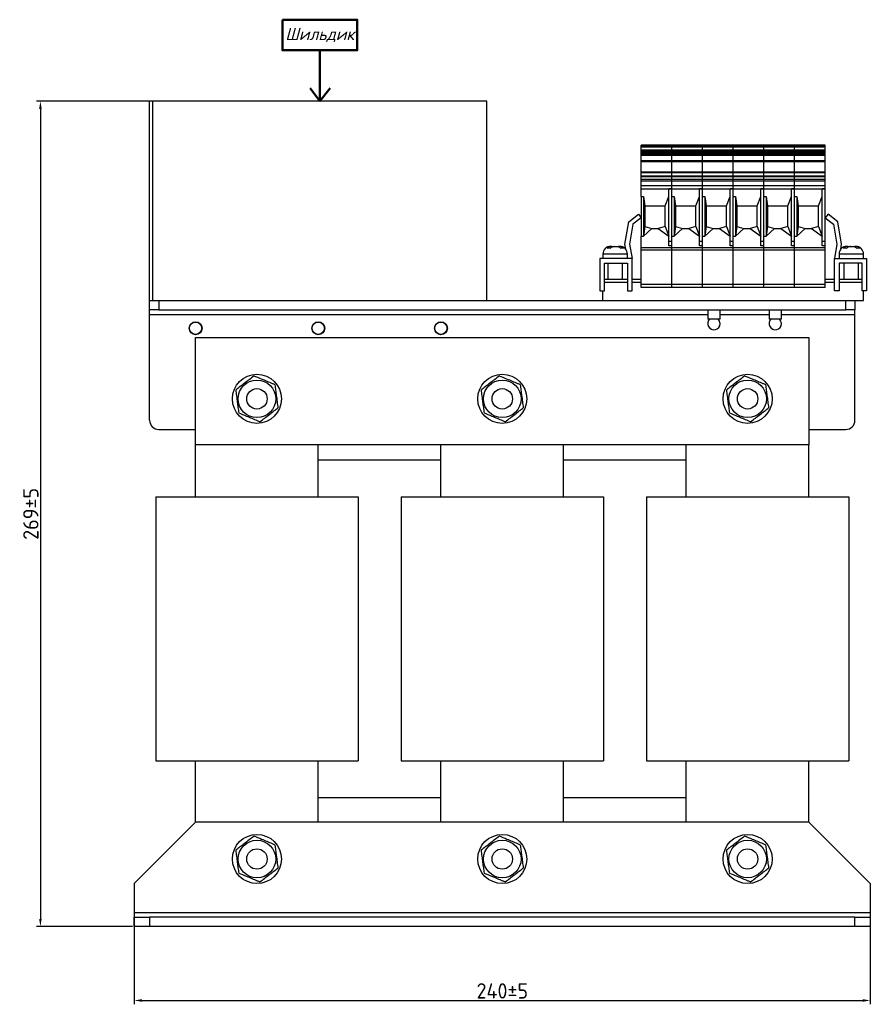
# Model space of a CAD drawing. Header units: millimetres. Extents: x -21 to 673, y 21 to 574.
# Tile 2 of 3: x -11 to 267, y 253 to 574. Entities that reach past the tile are written whole.
import ezdxf

# ---------------------------------------------------------------- set-up
doc = ezdxf.new("R2010")
doc.units = ezdxf.units.MM
doc.layers.get('0').update_dxf_attribs({"lineweight": 50})
doc.styles.add('GOST-2.304_Type-B', font='GOST Common.ttf')
doc.styles.add('GOST-2.304_Type-B_italic', font='GOST Common Italic.ttf')
doc.dimstyles.new('ISO-25', dxfattribs={"dimtxt": 5, "dimasz": 2.5, "dimexe": 1.25, "dimexo": 0.625, "dimtad": 1, "dimtoh": 1, "dimdec": 0, "dimtxsty": 'GOST-2.304_Type-B', "dimcen": 2.5, "dimadec": 0, "dimazin": 0, "dimtfac": 1, "dimtdec": 0, "dimtmove": 0, "dimatfit": 3, "dimfxl": 1, "dimarcsym": 0})

# ---------------------------------------------------------------- blocks, each defined once
blk = doc.blocks.new('*D7')
at = {"color": 0, "linetype": 'Continuous', "lineweight": -2, "transparency": 16777216}
for p, q in [((32.11, 547.62), (-5.13, 547.62)), ((-3.88, 545.12), (-3.88, 281.12)), ((26.11, 278.62), (-5.13, 278.62))]:
    blk.add_line(p, q, dxfattribs=at)
at = {"color": 0, "linetype": 'Continuous', "transparency": 16777216}
for points in [[(-4.3, 545.12), (-3.46, 545.12), (-3.88, 547.62)], [(-4.3, 281.12), (-3.46, 281.12), (-3.88, 278.62)]]:
    blk.add_solid(points, dxfattribs=at)
at = {"layer": 'Defpoints', "color": 0, "linetype": 'Continuous', "transparency": 16777216}
for p in [(32.73, 547.62), (-3.88, 278.62), (26.73, 278.62)]:
    blk.add_point(p, dxfattribs=at)
at = {"color": 0, "linetype": 'Continuous', "lineweight": 18, "transparency": 16777216, "insert": (-7, 413.12), "char_height": 5, "attachment_point": 5, "rotation": 90, "style": 'GOST-2.304_Type-B'}
blk.add_mtext('269%%P5', dxfattribs=at)
blk = doc.blocks.new('*D10')
at = {"color": 0, "linetype": 'Continuous', "lineweight": -2, "transparency": 16777216}
for p, q in [((26.73, 287.99), (26.73, 253.26)), ((266.73, 283.99), (266.73, 253.26)), ((29.23, 254.51), (264.23, 254.51))]:
    blk.add_line(p, q, dxfattribs=at)
at = {"color": 0, "linetype": 'Continuous', "transparency": 16777216}
for points in [[(29.23, 254.93), (29.23, 254.09), (26.73, 254.51)], [(264.23, 254.93), (264.23, 254.09), (266.73, 254.51)]]:
    blk.add_solid(points, dxfattribs=at)
at = {"layer": 'Defpoints', "color": 0, "linetype": 'Continuous', "transparency": 16777216}
for p in [(26.73, 288.62), (266.73, 284.62), (266.73, 254.51)]:
    blk.add_point(p, dxfattribs=at)
at = {"color": 0, "linetype": 'Continuous', "lineweight": 18, "transparency": 16777216, "insert": (146.73, 257.63), "char_height": 5, "attachment_point": 5, "style": 'GOST-2.304_Type-B'}
blk.add_mtext('240%%P5', dxfattribs=at)

msp = doc.modelspace()

# ---------------------------------------------------------------- linework, layer by layer
for p, q in [((87.23, 563.95), (87.23, 547.62)), ((87.23, 547.62), (84.03, 551.88)), ((87.23, 547.62), (90.62, 551.88))]:
    msp.add_line(p, q)
at = {"color": 7, "linetype": 'Continuous', "lineweight": 25}
for p, q in [((32.73, 547.62), (31.73, 547.62)), ((31.73, 482.62), (31.73, 547.62)), ((32.73, 482.62), (32.73, 547.62)), ((141.73, 547.62), (32.73, 547.62)), ((141.73, 482.62), (141.73, 547.62)), ((202.03, 533.33), (192.03, 533.33)), ((192.03, 533.17), (192.03, 533.33)), ((202.03, 533.17), (192.03, 533.17)), ((192.03, 533.01), (192.03, 533.17)), ((202.03, 533.01), (192.03, 533.01)), ((192.03, 532.86), (192.03, 533.01)), ((202.03, 532.86), (192.03, 532.86)), ((192.03, 532.64), (192.03, 532.86)), ((202.03, 533.17), (202.03, 533.33)), ((212.03, 533.33), (202.03, 533.33)), ((202.03, 533.01), (202.03, 533.17)), ((212.03, 533.17), (202.03, 533.17)), ((202.03, 532.86), (202.03, 533.01)), ((212.03, 533.01), (202.03, 533.01)), ((202.03, 532.64), (202.03, 532.86)), ((212.03, 532.86), (202.03, 532.86)), ((222.03, 533.33), (212.03, 533.33)), ((212.03, 533.17), (212.03, 533.33)), ((222.03, 533.17), (212.03, 533.17)), ((212.03, 533.01), (212.03, 533.17)), ((222.03, 533.01), (212.03, 533.01)), ((212.03, 532.86), (212.03, 533.01)), ((222.03, 532.86), (212.03, 532.86)), ((212.03, 532.64), (212.03, 532.86)), ((222.03, 533.17), (222.03, 533.33)), ((232.03, 533.33), (222.03, 533.33)), ((222.03, 533.01), (222.03, 533.17)), ((232.03, 533.17), (222.03, 533.17)), ((222.03, 532.86), (222.03, 533.01)), ((232.03, 533.01), (222.03, 533.01)), ((222.03, 532.64), (222.03, 532.86)), ((232.03, 532.86), (222.03, 532.86)), ((242.03, 533.33), (232.03, 533.33)), ((232.03, 533.17), (232.03, 533.33)), ((242.03, 533.17), (232.03, 533.17)), ((232.03, 533.01), (232.03, 533.17)), ((242.03, 533.01), (232.03, 533.01)), ((232.03, 532.86), (232.03, 533.01)), ((242.03, 532.86), (232.03, 532.86)), ((232.03, 532.64), (232.03, 532.86)), ((242.03, 533.17), (242.03, 533.33)), ((252.03, 533.33), (242.03, 533.33)), ((242.03, 533.01), (242.03, 533.17)), ((252.03, 533.17), (242.03, 533.17)), ((242.03, 532.86), (242.03, 533.01)), ((252.03, 533.01), (242.03, 533.01)), ((242.03, 532.64), (242.03, 532.86)), ((252.03, 532.86), (242.03, 532.86)), ((252.03, 533.17), (252.03, 533.33)), ((252.03, 533.01), (252.03, 533.17)), ((252.03, 532.86), (252.03, 533.01)), ((252.03, 532.64), (252.03, 532.86)), ((202.03, 532.64), (192.03, 532.64)), ((192.03, 531.71), (192.03, 532.64)), ((202.03, 531.71), (192.03, 531.71)), ((192.03, 531.41), (192.03, 531.71)), ((202.03, 531.41), (192.03, 531.41)), ((192.03, 531.25), (192.03, 531.41)), ((202.03, 531.25), (192.03, 531.25)), ((192.03, 531.09), (192.03, 531.25)), ((202.03, 531.09), (192.03, 531.09)), ((192.03, 531.05), (192.03, 531.09)), ((202.03, 531.05), (192.03, 531.05)), ((192.03, 530.7), (192.03, 531.05)), ((202.03, 530.7), (192.03, 530.7)), ((192.03, 530.43), (192.03, 530.7)), ((202.03, 530.43), (192.03, 530.43)), ((192.03, 529.99), (192.03, 530.43)), ((202.03, 529.99), (192.03, 529.99)), ((192.03, 529.91), (192.03, 529.99)), ((202.03, 529.91), (192.03, 529.91)), ((192.03, 528.16), (192.03, 529.91)), ((202.03, 531.71), (202.03, 532.64)), ((212.03, 532.64), (202.03, 532.64)), ((202.03, 531.41), (202.03, 531.71)), ((212.03, 531.71), (202.03, 531.71)), ((202.03, 531.25), (202.03, 531.41)), ((212.03, 531.41), (202.03, 531.41)), ((202.03, 531.09), (202.03, 531.25)), ((212.03, 531.25), (202.03, 531.25)), ((202.03, 531.05), (202.03, 531.09)), ((212.03, 531.09), (202.03, 531.09)), ((202.03, 530.7), (202.03, 531.05)), ((212.03, 531.05), (202.03, 531.05)), ((202.03, 530.43), (202.03, 530.7)), ((212.03, 530.7), (202.03, 530.7)), ((202.03, 529.99), (202.03, 530.43)), ((212.03, 530.43), (202.03, 530.43)), ((202.03, 529.91), (202.03, 529.99)), ((212.03, 529.99), (202.03, 529.99)), ((202.03, 528.16), (202.03, 529.91)), ((212.03, 529.91), (202.03, 529.91)), ((222.03, 532.64), (212.03, 532.64)), ((212.03, 531.71), (212.03, 532.64)), ((222.03, 531.71), (212.03, 531.71)), ((212.03, 531.41), (212.03, 531.71)), ((222.03, 531.41), (212.03, 531.41)), ((212.03, 531.25), (212.03, 531.41)), ((222.03, 531.25), (212.03, 531.25)), ((212.03, 531.09), (212.03, 531.25)), ((222.03, 531.09), (212.03, 531.09)), ((212.03, 531.05), (212.03, 531.09)), ((222.03, 531.05), (212.03, 531.05)), ((212.03, 530.7), (212.03, 531.05)), ((222.03, 530.7), (212.03, 530.7)), ((212.03, 530.43), (212.03, 530.7)), ((222.03, 530.43), (212.03, 530.43)), ((212.03, 529.99), (212.03, 530.43)), ((222.03, 529.99), (212.03, 529.99)), ((212.03, 529.91), (212.03, 529.99)), ((222.03, 529.91), (212.03, 529.91)), ((212.03, 528.16), (212.03, 529.91)), ((222.03, 531.71), (222.03, 532.64)), ((232.03, 532.64), (222.03, 532.64)), ((222.03, 531.41), (222.03, 531.71)), ((232.03, 531.71), (222.03, 531.71)), ((222.03, 531.25), (222.03, 531.41)), ((232.03, 531.41), (222.03, 531.41)), ((222.03, 531.09), (222.03, 531.25)), ((232.03, 531.25), (222.03, 531.25)), ((222.03, 531.05), (222.03, 531.09)), ((232.03, 531.09), (222.03, 531.09)), ((222.03, 530.7), (222.03, 531.05)), ((232.03, 531.05), (222.03, 531.05)), ((222.03, 530.43), (222.03, 530.7)), ((232.03, 530.7), (222.03, 530.7)), ((222.03, 529.99), (222.03, 530.43)), ((232.03, 530.43), (222.03, 530.43)), ((222.03, 529.91), (222.03, 529.99)), ((232.03, 529.99), (222.03, 529.99)), ((222.03, 528.16), (222.03, 529.91)), ((232.03, 529.91), (222.03, 529.91)), ((242.03, 532.64), (232.03, 532.64)), ((232.03, 531.71), (232.03, 532.64)), ((242.03, 531.71), (232.03, 531.71)), ((232.03, 531.41), (232.03, 531.71)), ((242.03, 531.41), (232.03, 531.41)), ((232.03, 531.25), (232.03, 531.41)), ((242.03, 531.25), (232.03, 531.25)), ((232.03, 531.09), (232.03, 531.25)), ((242.03, 531.09), (232.03, 531.09)), ((232.03, 531.05), (232.03, 531.09)), ((242.03, 531.05), (232.03, 531.05)), ((232.03, 530.7), (232.03, 531.05)), ((242.03, 530.7), (232.03, 530.7)), ((232.03, 530.43), (232.03, 530.7)), ((242.03, 530.43), (232.03, 530.43)), ((232.03, 529.99), (232.03, 530.43)), ((242.03, 529.99), (232.03, 529.99)), ((232.03, 529.91), (232.03, 529.99)), ((242.03, 529.91), (232.03, 529.91)), ((232.03, 528.16), (232.03, 529.91)), ((242.03, 531.71), (242.03, 532.64)), ((252.03, 532.64), (242.03, 532.64)), ((242.03, 531.41), (242.03, 531.71)), ((252.03, 531.71), (242.03, 531.71)), ((242.03, 531.25), (242.03, 531.41)), ((252.03, 531.41), (242.03, 531.41)), ((242.03, 531.09), (242.03, 531.25)), ((252.03, 531.25), (242.03, 531.25)), ((242.03, 531.05), (242.03, 531.09)), ((252.03, 531.09), (242.03, 531.09)), ((242.03, 530.7), (242.03, 531.05)), ((252.03, 531.05), (242.03, 531.05)), ((242.03, 530.43), (242.03, 530.7)), ((252.03, 530.7), (242.03, 530.7)), ((242.03, 529.99), (242.03, 530.43)), ((252.03, 530.43), (242.03, 530.43)), ((242.03, 529.91), (242.03, 529.99)), ((252.03, 529.99), (242.03, 529.99)), ((242.03, 528.16), (242.03, 529.91)), ((252.03, 529.91), (242.03, 529.91)), ((252.03, 531.71), (252.03, 532.64)), ((252.03, 531.41), (252.03, 531.71)), ((252.03, 531.25), (252.03, 531.41)), ((252.03, 531.09), (252.03, 531.25)), ((252.03, 531.05), (252.03, 531.09)), ((252.03, 530.7), (252.03, 531.05)), ((252.03, 530.43), (252.03, 530.7)), ((252.03, 529.99), (252.03, 530.43)), ((252.03, 529.91), (252.03, 529.99)), ((252.03, 528.16), (252.03, 529.91)), ((202.03, 528.16), (192.03, 528.16)), ((192.03, 527.89), (192.03, 528.16)), ((202.03, 527.89), (192.03, 527.89)), ((192.03, 524.5), (192.03, 527.89)), ((202.03, 527.89), (202.03, 528.16)), ((212.03, 528.16), (202.03, 528.16)), ((202.03, 524.5), (202.03, 527.89)), ((212.03, 527.89), (202.03, 527.89)), ((222.03, 528.16), (212.03, 528.16)), ((212.03, 527.89), (212.03, 528.16)), ((222.03, 527.89), (212.03, 527.89)), ((212.03, 524.5), (212.03, 527.89)), ((222.03, 527.89), (222.03, 528.16)), ((232.03, 528.16), (222.03, 528.16)), ((222.03, 524.5), (222.03, 527.89)), ((232.03, 527.89), (222.03, 527.89)), ((242.03, 528.16), (232.03, 528.16)), ((232.03, 527.89), (232.03, 528.16)), ((242.03, 527.89), (232.03, 527.89)), ((232.03, 524.5), (232.03, 527.89)), ((242.03, 527.89), (242.03, 528.16)), ((252.03, 528.16), (242.03, 528.16)), ((242.03, 524.5), (242.03, 527.89)), ((252.03, 527.89), (242.03, 527.89)), ((252.03, 527.89), (252.03, 528.16)), ((252.03, 524.5), (252.03, 527.89)), ((202.03, 524.5), (192.03, 524.5)), ((192.03, 524.28), (192.03, 524.5)), ((202.03, 524.28), (192.03, 524.28)), ((192.03, 523.16), (192.03, 524.28)), ((202.03, 523.16), (192.03, 523.16)), ((192.03, 523.02), (192.03, 523.16)), ((202.03, 524.28), (202.03, 524.5)), ((212.03, 524.5), (202.03, 524.5)), ((202.03, 523.16), (202.03, 524.28)), ((212.03, 524.28), (202.03, 524.28)), ((212.03, 523.16), (202.03, 523.16)), ((202.03, 523.02), (202.03, 523.16)), ((222.03, 524.5), (212.03, 524.5)), ((212.03, 524.28), (212.03, 524.5)), ((222.03, 524.28), (212.03, 524.28)), ((212.03, 523.16), (212.03, 524.28)), ((222.03, 523.16), (212.03, 523.16)), ((212.03, 523.02), (212.03, 523.16)), ((222.03, 524.28), (222.03, 524.5)), ((232.03, 524.5), (222.03, 524.5)), ((222.03, 523.16), (222.03, 524.28)), ((232.03, 524.28), (222.03, 524.28)), ((232.03, 523.16), (222.03, 523.16)), ((222.03, 523.02), (222.03, 523.16)), ((242.03, 524.5), (232.03, 524.5)), ((232.03, 524.28), (232.03, 524.5)), ((242.03, 524.28), (232.03, 524.28)), ((232.03, 523.16), (232.03, 524.28)), ((242.03, 523.16), (232.03, 523.16)), ((232.03, 523.02), (232.03, 523.16)), ((242.03, 524.28), (242.03, 524.5)), ((252.03, 524.5), (242.03, 524.5)), ((242.03, 523.16), (242.03, 524.28)), ((252.03, 524.28), (242.03, 524.28)), ((252.03, 523.16), (242.03, 523.16)), ((242.03, 523.02), (242.03, 523.16)), ((252.03, 524.28), (252.03, 524.5)), ((252.03, 523.16), (252.03, 524.28)), ((252.03, 523.02), (252.03, 523.16)), ((202.03, 523.02), (192.03, 523.02)), ((192.03, 522.11), (192.03, 523.02)), ((202.03, 522.11), (192.03, 522.11)), ((192.03, 521.54), (192.03, 522.11)), ((202.03, 521.54), (192.03, 521.54)), ((192.03, 520.08), (192.03, 521.54)), ((202.03, 520.08), (192.03, 520.08)), ((192.03, 519.12), (192.03, 520.08)), ((202.03, 522.11), (202.03, 523.02)), ((212.03, 523.02), (202.03, 523.02)), ((202.03, 521.54), (202.03, 522.11)), ((212.03, 522.11), (202.03, 522.11)), ((202.03, 520.08), (202.03, 521.54)), ((212.03, 521.54), (202.03, 521.54)), ((202.03, 519.12), (202.03, 520.08)), ((212.03, 520.08), (202.03, 520.08)), ((222.03, 523.02), (212.03, 523.02)), ((212.03, 522.11), (212.03, 523.02)), ((222.03, 522.11), (212.03, 522.11)), ((212.03, 521.54), (212.03, 522.11)), ((222.03, 521.54), (212.03, 521.54)), ((212.03, 520.08), (212.03, 521.54)), ((222.03, 520.08), (212.03, 520.08)), ((212.03, 519.12), (212.03, 520.08)), ((222.03, 522.11), (222.03, 523.02)), ((232.03, 523.02), (222.03, 523.02)), ((222.03, 521.54), (222.03, 522.11)), ((232.03, 522.11), (222.03, 522.11)), ((222.03, 520.08), (222.03, 521.54)), ((232.03, 521.54), (222.03, 521.54)), ((222.03, 519.12), (222.03, 520.08)), ((232.03, 520.08), (222.03, 520.08)), ((242.03, 523.02), (232.03, 523.02)), ((232.03, 522.11), (232.03, 523.02)), ((242.03, 522.11), (232.03, 522.11)), ((232.03, 521.54), (232.03, 522.11)), ((242.03, 521.54), (232.03, 521.54)), ((232.03, 520.08), (232.03, 521.54)), ((242.03, 520.08), (232.03, 520.08)), ((232.03, 519.12), (232.03, 520.08)), ((242.03, 522.11), (242.03, 523.02)), ((252.03, 523.02), (242.03, 523.02)), ((242.03, 521.54), (242.03, 522.11)), ((252.03, 522.11), (242.03, 522.11)), ((242.03, 520.08), (242.03, 521.54)), ((252.03, 521.54), (242.03, 521.54)), ((242.03, 519.12), (242.03, 520.08)), ((252.03, 520.08), (242.03, 520.08)), ((252.03, 522.11), (252.03, 523.02)), ((252.03, 521.54), (252.03, 522.11)), ((252.03, 520.08), (252.03, 521.54)), ((252.03, 519.12), (252.03, 520.08)), ((192.03, 519.12), (201.03, 519.12)), ((192.03, 516.53), (192.03, 519.12)), ((202.03, 519.12), (201.03, 519.12)), ((201.03, 518.93), (201.03, 519.12)), ((202.03, 518.93), (201.03, 518.93)), ((201.03, 501.88), (201.03, 518.93)), ((202.03, 518.93), (202.03, 519.12)), ((202.03, 519.12), (211.03, 519.12)), ((202.03, 501.88), (202.03, 518.93)), ((212.03, 519.12), (211.03, 519.12)), ((211.03, 518.93), (211.03, 519.12)), ((212.03, 518.93), (211.03, 518.93)), ((211.03, 501.88), (211.03, 518.93)), ((212.03, 519.12), (221.03, 519.12)), ((212.03, 518.93), (212.03, 519.12)), ((212.03, 501.88), (212.03, 518.93)), ((222.03, 519.12), (221.03, 519.12)), ((221.03, 518.93), (221.03, 519.12)), ((222.03, 518.93), (221.03, 518.93)), ((221.03, 501.88), (221.03, 518.93)), ((222.03, 518.93), (222.03, 519.12)), ((222.03, 519.12), (231.03, 519.12)), ((222.03, 501.88), (222.03, 518.93)), ((232.03, 519.12), (231.03, 519.12)), ((231.03, 518.93), (231.03, 519.12)), ((232.03, 518.93), (231.03, 518.93)), ((231.03, 501.88), (231.03, 518.93)), ((232.03, 519.12), (241.03, 519.12)), ((232.03, 518.93), (232.03, 519.12)), ((232.03, 501.88), (232.03, 518.93)), ((242.03, 519.12), (241.03, 519.12)), ((241.03, 518.93), (241.03, 519.12)), ((242.03, 518.93), (241.03, 518.93)), ((241.03, 501.88), (241.03, 518.93)), ((242.03, 518.93), (242.03, 519.12)), ((242.03, 519.12), (251.03, 519.12)), ((242.03, 501.88), (242.03, 518.93)), ((252.03, 519.12), (251.03, 519.12)), ((251.03, 518.93), (251.03, 519.12)), ((252.03, 518.93), (251.03, 518.93)), ((251.03, 501.88), (251.03, 518.93)), ((252.03, 518.93), (252.03, 519.12)), ((252.03, 501.88), (252.03, 518.93)), ((192.03, 516.53), (192.73, 516.53)), ((192.03, 516.53), (192.03, 503.59)), ((192.73, 516.53), (193.18, 513.53)), ((192.73, 516.53), (192.73, 503.59)), ((193.18, 513.53), (199.88, 513.53)), ((193.18, 513.53), (193.18, 506.77)), ((199.88, 513.53), (201.03, 516.53)), ((199.88, 506.77), (199.88, 513.53)), ((202.03, 516.53), (202.73, 516.53)), ((202.73, 516.53), (203.18, 513.53)), ((202.73, 516.53), (202.73, 503.59)), ((203.18, 513.53), (209.88, 513.53)), ((203.18, 513.53), (203.18, 506.77)), ((209.88, 513.53), (211.03, 516.53)), ((209.88, 506.77), (209.88, 513.53)), ((212.03, 516.53), (212.73, 516.53)), ((212.73, 516.53), (213.18, 513.53)), ((212.73, 516.53), (212.73, 503.59)), ((213.18, 513.53), (219.88, 513.53)), ((213.18, 513.53), (213.18, 506.77)), ((219.88, 513.53), (221.03, 516.53)), ((219.88, 506.77), (219.88, 513.53)), ((222.03, 516.53), (222.73, 516.53)), ((222.73, 516.53), (223.18, 513.53)), ((222.73, 516.53), (222.73, 503.59)), ((223.18, 513.53), (229.88, 513.53)), ((223.18, 513.53), (223.18, 506.77)), ((229.88, 513.53), (231.03, 516.53)), ((229.88, 506.77), (229.88, 513.53)), ((232.03, 516.53), (232.73, 516.53)), ((232.73, 516.53), (233.18, 513.53)), ((232.73, 516.53), (232.73, 503.59)), ((233.18, 513.53), (239.88, 513.53)), ((233.18, 513.53), (233.18, 506.77)), ((239.88, 513.53), (241.03, 516.53)), ((239.88, 506.77), (239.88, 513.53)), ((242.03, 516.53), (242.73, 516.53)), ((242.73, 516.53), (243.18, 513.53)), ((242.73, 516.53), (242.73, 503.59)), ((243.18, 513.53), (249.88, 513.53)), ((243.18, 513.53), (243.18, 506.77)), ((249.88, 513.53), (251.03, 516.53)), ((249.88, 506.77), (249.88, 513.53)), ((187.96, 508.34), (191.1, 510.82)), ((191.1, 510.82), (192.03, 509.64)), ((252.96, 510.82), (252.03, 509.64)), ((256.1, 508.34), (252.96, 510.82)), ((186.73, 500.98), (187.96, 508.34)), ((189.35, 507.52), (188.25, 500.98)), ((192.03, 509.64), (189.35, 507.52)), ((252.03, 509.64), (254.72, 507.52)), ((254.72, 507.52), (255.82, 500.98)), ((257.34, 500.98), (256.1, 508.34)), ((193.18, 506.77), (192.73, 503.59)), ((195.53, 506.14), (192.73, 503.59)), ((193.18, 506.77), (195.53, 506.14)), ((195.53, 506.14), (197.53, 506.14)), ((199.88, 506.77), (197.53, 506.14)), ((197.53, 506.14), (201.03, 503.59)), ((199.88, 506.77), (201.03, 503.59)), ((199.88, 506.77), (199.88, 506.77)), ((203.18, 506.77), (202.73, 503.59)), ((205.53, 506.14), (202.73, 503.59)), ((203.18, 506.77), (205.53, 506.14)), ((205.53, 506.14), (207.53, 506.14)), ((209.88, 506.77), (207.53, 506.14)), ((207.53, 506.14), (211.03, 503.59)), ((209.88, 506.77), (211.03, 503.59)), ((209.88, 506.77), (209.88, 506.77)), ((213.18, 506.77), (212.73, 503.59)), ((215.53, 506.14), (212.73, 503.59)), ((213.18, 506.77), (215.53, 506.14)), ((215.53, 506.14), (217.53, 506.14)), ((219.88, 506.77), (217.53, 506.14)), ((217.53, 506.14), (221.03, 503.59)), ((219.88, 506.77), (221.03, 503.59)), ((219.88, 506.77), (219.88, 506.77)), ((223.18, 506.77), (222.73, 503.59)), ((225.53, 506.14), (222.73, 503.59)), ((223.18, 506.77), (225.53, 506.14)), ((225.53, 506.14), (227.53, 506.14)), ((229.88, 506.77), (227.53, 506.14)), ((227.53, 506.14), (231.03, 503.59)), ((229.88, 506.77), (231.03, 503.59)), ((229.88, 506.77), (229.88, 506.77)), ((233.18, 506.77), (232.73, 503.59)), ((235.53, 506.14), (232.73, 503.59)), ((233.18, 506.77), (235.53, 506.14)), ((235.53, 506.14), (237.53, 506.14)), ((239.88, 506.77), (237.53, 506.14)), ((237.53, 506.14), (241.03, 503.59)), ((239.88, 506.77), (241.03, 503.59)), ((239.88, 506.77), (239.88, 506.77)), ((243.18, 506.77), (242.73, 503.59)), ((245.53, 506.14), (242.73, 503.59)), ((243.18, 506.77), (245.53, 506.14)), ((245.53, 506.14), (247.53, 506.14)), ((249.88, 506.77), (247.53, 506.14)), ((247.53, 506.14), (251.03, 503.59)), ((249.88, 506.77), (251.03, 503.59)), ((249.88, 506.77), (249.88, 506.77)), ((187, 499.36), (186.73, 500.98)), ((188.25, 500.98), (189.03, 496.32)), ((192.03, 503.59), (192.73, 503.59)), ((192.03, 499.82), (192.03, 503.59)), ((202.03, 501.88), (201.03, 501.88)), ((201.03, 500.45), (201.03, 501.88)), ((202.03, 503.59), (202.73, 503.59)), ((202.03, 500.45), (202.03, 501.88)), ((212.03, 501.88), (211.03, 501.88)), ((211.03, 500.45), (211.03, 501.88)), ((212.03, 503.59), (212.73, 503.59)), ((212.03, 500.45), (212.03, 501.88)), ((222.03, 501.88), (221.03, 501.88)), ((221.03, 500.45), (221.03, 501.88)), ((222.03, 503.59), (222.73, 503.59)), ((222.03, 500.45), (222.03, 501.88)), ((232.03, 501.88), (231.03, 501.88)), ((231.03, 500.45), (231.03, 501.88)), ((232.03, 503.59), (232.73, 503.59)), ((232.03, 500.45), (232.03, 501.88)), ((242.03, 501.88), (241.03, 501.88)), ((241.03, 500.45), (241.03, 501.88)), ((242.03, 503.59), (242.73, 503.59)), ((242.03, 500.45), (242.03, 501.88)), ((252.03, 501.88), (251.03, 501.88)), ((251.03, 500.45), (251.03, 501.88)), ((252.03, 500.45), (252.03, 501.88)), ((255.82, 500.98), (255.03, 496.32)), ((257.07, 499.36), (257.34, 500.98)), ((179.53, 497.82), (179.53, 496.32)), ((182.03, 500.32), (182.11, 500.32)), ((182.47, 500.32), (182.11, 500.32)), ((183.07, 500.32), (182.47, 500.2)), ((182.47, 500.06), (182.47, 500.32)), ((183.22, 500.32), (183.07, 500.32)), ((183.22, 500.32), (184, 500.32)), ((185, 500.32), (184.59, 500.32)), ((185, 500.32), (185.03, 500.32)), ((187.53, 496.32), (187.53, 497.82)), ((202.03, 499.82), (192.03, 499.82)), ((192.03, 499.11), (192.03, 499.82)), ((202.03, 499.11), (192.03, 499.11)), ((192.03, 487.93), (192.03, 499.11)), ((202.03, 500.45), (201.03, 500.45)), ((202.03, 499.82), (202.03, 500.45)), ((202.03, 499.11), (202.03, 499.82)), ((212.03, 499.82), (202.03, 499.82)), ((202.03, 487.93), (202.03, 499.11)), ((212.03, 499.11), (202.03, 499.11)), ((212.03, 500.45), (211.03, 500.45)), ((212.03, 499.82), (212.03, 500.45)), ((222.03, 499.82), (212.03, 499.82)), ((212.03, 499.11), (212.03, 499.82)), ((222.03, 499.11), (212.03, 499.11)), ((212.03, 487.93), (212.03, 499.11)), ((222.03, 500.45), (221.03, 500.45)), ((222.03, 499.82), (222.03, 500.45)), ((222.03, 499.11), (222.03, 499.82)), ((232.03, 499.82), (222.03, 499.82)), ((222.03, 487.93), (222.03, 499.11)), ((232.03, 499.11), (222.03, 499.11)), ((232.03, 500.45), (231.03, 500.45)), ((232.03, 499.82), (232.03, 500.45)), ((242.03, 499.82), (232.03, 499.82)), ((232.03, 499.11), (232.03, 499.82)), ((242.03, 499.11), (232.03, 499.11)), ((232.03, 487.93), (232.03, 499.11)), ((242.03, 500.45), (241.03, 500.45)), ((242.03, 499.82), (242.03, 500.45)), ((242.03, 499.11), (242.03, 499.82)), ((252.03, 499.82), (242.03, 499.82)), ((242.03, 487.93), (242.03, 499.11)), ((252.03, 499.11), (242.03, 499.11)), ((252.03, 500.45), (251.03, 500.45)), ((252.03, 499.82), (252.03, 500.45)), ((252.03, 499.11), (252.03, 499.82)), ((252.03, 487.93), (252.03, 499.11)), ((256.53, 497.82), (256.53, 496.32)), ((259.03, 500.32), (259.11, 500.32)), ((259.47, 500.32), (259.11, 500.32)), ((260.07, 500.32), (259.46, 500.2)), ((259.47, 500.06), (259.47, 500.32)), ((260.22, 500.32), (260.07, 500.32)), ((260.22, 500.32), (261, 500.32)), ((262, 500.32), (261.59, 500.32)), ((262, 500.32), (262.03, 500.32)), ((264.53, 496.32), (264.53, 497.82)), ((178.53, 496.32), (178.53, 485.82)), ((189.03, 496.32), (178.53, 496.32)), ((180.03, 494.82), (187.53, 494.82)), ((180.03, 485.82), (180.03, 494.82)), ((181.13, 494.82), (181.13, 489.62)), ((185.93, 489.62), (185.93, 494.82)), ((187.53, 494.82), (187.53, 485.82)), ((189.03, 485.82), (189.03, 496.32)), ((255.03, 485.82), (255.03, 496.32)), ((255.03, 496.32), (265.53, 496.32)), ((264.03, 494.82), (256.53, 494.82)), ((256.53, 494.82), (256.53, 485.82)), ((258.13, 494.82), (258.13, 489.62)), ((262.93, 489.62), (262.93, 494.82)), ((264.03, 485.82), (264.03, 494.82)), ((265.53, 496.32), (265.53, 485.82)), ((180.03, 489.62), (187.53, 489.62)), ((180.03, 488.62), (187.53, 488.62)), ((189.03, 489.62), (192.03, 489.62)), ((189.03, 488.62), (192.03, 488.62)), ((202.03, 487.93), (192.03, 487.93)), ((192.03, 486.94), (192.03, 487.93)), ((202.03, 486.94), (202.03, 487.93)), ((212.03, 487.93), (202.03, 487.93)), ((222.03, 487.93), (212.03, 487.93)), ((212.03, 486.94), (212.03, 487.93)), ((222.03, 486.94), (222.03, 487.93)), ((232.03, 487.93), (222.03, 487.93)), ((242.03, 487.93), (232.03, 487.93)), ((232.03, 486.94), (232.03, 487.93)), ((242.03, 486.94), (242.03, 487.93)), ((252.03, 487.93), (242.03, 487.93)), ((252.03, 489.62), (255.03, 489.62)), ((252.03, 488.62), (255.03, 488.62)), ((252.03, 486.94), (252.03, 487.93)), ((256.53, 489.62), (264.03, 489.62)), ((256.53, 488.62), (264.03, 488.62)), ((178.53, 485.82), (180.03, 485.82)), ((179.53, 482.62), (179.53, 485.82)), ((187.53, 485.82), (189.03, 485.82)), ((202.03, 486.94), (192.03, 486.94)), ((212.03, 486.94), (202.03, 486.94)), ((222.03, 486.94), (212.03, 486.94)), ((232.03, 486.94), (222.03, 486.94)), ((242.03, 486.94), (232.03, 486.94)), ((252.03, 486.94), (242.03, 486.94)), ((256.53, 485.82), (255.03, 485.82)), ((265.53, 485.82), (264.03, 485.82)), ((264.53, 482.62), (264.53, 485.82)), ((31.73, 479.62), (31.73, 482.62)), ((31.73, 482.62), (34.73, 482.62)), ((34.73, 482.62), (34.73, 479.62)), ((34.73, 482.62), (258.73, 482.62)), ((258.73, 479.62), (258.73, 482.62)), ((258.73, 482.62), (261.73, 482.62)), ((261.73, 482.62), (264.53, 482.62)), ((261.73, 482.62), (261.73, 479.62)), ((34.73, 479.62), (31.73, 479.62)), ((31.73, 478.12), (31.73, 479.62)), ((34.73, 479.62), (258.73, 479.62)), ((213.73, 479.62), (213.73, 476.62)), ((217.73, 476.62), (217.73, 479.62)), ((233.73, 479.62), (233.73, 476.62)), ((237.73, 476.62), (237.73, 479.62)), ((261.73, 479.62), (258.73, 479.62)), ((261.73, 478.12), (261.73, 479.62)), ((31.73, 443.62), (31.73, 478.12)), ((217.73, 476.62), (213.73, 476.62)), ((237.73, 476.62), (233.73, 476.62)), ((261.73, 443.62), (261.73, 478.12)), ((46.73, 435.62), (46.73, 470.62)), ((46.73, 470.62), (246.73, 470.62)), ((246.73, 470.62), (246.73, 435.62)), ((34.73, 440.62), (46.73, 440.62)), ((246.73, 440.62), (258.73, 440.62)), ((246.73, 435.62), (46.73, 435.62)), ((46.73, 418.62), (46.73, 435.62)), ((86.73, 418.62), (86.73, 435.62)), ((126.73, 418.62), (126.73, 435.62)), ((166.73, 418.62), (166.73, 435.62)), ((206.73, 418.62), (206.73, 435.62)), ((246.73, 418.62), (246.73, 435.62)), ((126.73, 430.62), (86.73, 430.62)), ((206.73, 430.62), (166.73, 430.62)), ((33.73, 418.62), (33.73, 332.62)), ((33.73, 418.62), (45.73, 418.62)), ((45.73, 418.62), (87.73, 418.62)), ((87.73, 418.62), (99.73, 418.62)), ((99.73, 418.62), (99.73, 332.62)), ((113.73, 418.62), (113.73, 332.62)), ((113.73, 418.62), (125.73, 418.62)), ((125.73, 418.62), (167.73, 418.62)), ((167.73, 418.62), (179.73, 418.62)), ((179.73, 418.62), (179.73, 332.62)), ((193.73, 418.62), (193.73, 332.62)), ((193.73, 418.62), (205.73, 418.62)), ((205.73, 418.62), (247.73, 418.62)), ((247.73, 418.62), (259.73, 418.62)), ((259.73, 418.62), (259.73, 332.62)), ((33.73, 332.62), (45.73, 332.62)), ((45.73, 332.62), (87.73, 332.62)), ((46.73, 312.62), (46.73, 332.62)), ((86.73, 312.62), (86.73, 332.62)), ((87.73, 332.62), (99.73, 332.62)), ((113.73, 332.62), (125.73, 332.62)), ((125.73, 332.62), (167.73, 332.62)), ((126.73, 312.62), (126.73, 332.62)), ((166.73, 312.62), (166.73, 332.62)), ((167.73, 332.62), (179.73, 332.62)), ((193.73, 332.62), (205.73, 332.62)), ((205.73, 332.62), (247.73, 332.62)), ((206.73, 312.62), (206.73, 332.62)), ((246.73, 312.62), (246.73, 332.62)), ((247.73, 332.62), (259.73, 332.62)), ((86.73, 320.62), (126.73, 320.62)), ((166.73, 320.62), (206.73, 320.62)), ((46.73, 312.62), (26.73, 292.62)), ((246.73, 312.62), (46.73, 312.62)), ((266.73, 292.62), (246.73, 312.62)), ((26.73, 292.62), (26.73, 283.12)), ((266.73, 292.62), (266.73, 283.12)), ((266.73, 283.12), (26.73, 283.12)), ((26.73, 283.12), (26.73, 281.62)), ((266.73, 283.12), (266.73, 281.62)), ((26.73, 278.62), (26.73, 281.62)), ((26.73, 281.62), (31.73, 281.62)), ((31.73, 281.62), (31.73, 278.62)), ((261.73, 281.62), (31.73, 281.62)), ((261.73, 278.62), (261.73, 281.62)), ((261.73, 281.62), (266.73, 281.62)), ((266.73, 281.62), (266.73, 278.62)), ((31.73, 278.62), (26.73, 278.62)), ((261.73, 278.62), (31.73, 278.62)), ((266.73, 278.62), (261.73, 278.62))]:
    msp.add_line(p, q, dxfattribs=at)
at = {"color": 8, "linetype": 'Continuous', "lineweight": 25}
for p, q in [((196.53, 533.2), (196.53, 533.31)), ((196.53, 532.87), (196.53, 532.99)), ((206.53, 533.2), (206.53, 533.31)), ((206.53, 532.87), (206.53, 532.99)), ((216.53, 533.2), (216.53, 533.31)), ((216.53, 532.87), (216.53, 532.99)), ((226.53, 533.2), (226.53, 533.31)), ((226.53, 532.87), (226.53, 532.99)), ((236.53, 533.2), (236.53, 533.31)), ((236.53, 532.87), (236.53, 532.99)), ((246.53, 533.2), (246.53, 533.31)), ((246.53, 532.87), (246.53, 532.99)), ((186.51, 497.82), (179.53, 497.82)), ((187.53, 497.82), (186.51, 497.82)), ((263.51, 497.82), (256.53, 497.82)), ((264.53, 497.82), (263.51, 497.82)), ((31.73, 478.12), (213.73, 478.12)), ((217.73, 478.12), (233.73, 478.12)), ((237.73, 478.12), (261.73, 478.12))]:
    msp.add_line(p, q, dxfattribs=at)
msp.add_lwpolyline([(75.03, 574.2), (99.44, 574.2), (99.44, 564.22), (75.03, 564.22)], close=True)
at = {"color": 7, "linetype": 'Continuous', "lineweight": 25, "flags": 128}
for points in [[(196.53, 533.2), (195.51, 533.2), (194.59, 533.21), (193.86, 533.22), (193.39, 533.24), (193.23, 533.26), (193.39, 533.27), (193.86, 533.29), (194.59, 533.3), (195.51, 533.31), (196.53, 533.31)], [(196.53, 532.99), (195.51, 532.98), (194.59, 532.98), (193.86, 532.96), (193.39, 532.95), (193.23, 532.93), (193.39, 532.91), (193.86, 532.89), (194.59, 532.88), (195.51, 532.87), (196.53, 532.87)], [(196.53, 533.31), (197.55, 533.31), (198.47, 533.3), (199.2, 533.29), (199.67, 533.27), (199.83, 533.26), (199.67, 533.24), (199.2, 533.22), (198.47, 533.21), (197.55, 533.2), (196.53, 533.2)], [(196.53, 532.87), (197.55, 532.87), (198.47, 532.88), (199.2, 532.89), (199.67, 532.91), (199.83, 532.93), (199.67, 532.95), (199.2, 532.96), (198.47, 532.98), (197.55, 532.98), (196.53, 532.99)], [(206.53, 533.2), (205.51, 533.2), (204.59, 533.21), (203.86, 533.22), (203.39, 533.24), (203.23, 533.26), (203.39, 533.27), (203.86, 533.29), (204.59, 533.3), (205.51, 533.31), (206.53, 533.31)], [(206.53, 532.99), (205.51, 532.98), (204.59, 532.98), (203.86, 532.96), (203.39, 532.95), (203.23, 532.93), (203.39, 532.91), (203.86, 532.89), (204.59, 532.88), (205.51, 532.87), (206.53, 532.87)], [(206.53, 533.31), (207.55, 533.31), (208.47, 533.3), (209.2, 533.29), (209.67, 533.27), (209.83, 533.26), (209.67, 533.24), (209.2, 533.22), (208.47, 533.21), (207.55, 533.2), (206.53, 533.2)], [(206.53, 532.87), (207.55, 532.87), (208.47, 532.88), (209.2, 532.89), (209.67, 532.91), (209.83, 532.93), (209.67, 532.95), (209.2, 532.96), (208.47, 532.98), (207.55, 532.98), (206.53, 532.99)], [(216.53, 533.2), (215.51, 533.2), (214.59, 533.21), (213.86, 533.22), (213.39, 533.24), (213.23, 533.26), (213.39, 533.27), (213.86, 533.29), (214.59, 533.3), (215.51, 533.31), (216.53, 533.31)], [(216.53, 532.99), (215.51, 532.98), (214.59, 532.98), (213.86, 532.96), (213.39, 532.95), (213.23, 532.93), (213.39, 532.91), (213.86, 532.89), (214.59, 532.88), (215.51, 532.87), (216.53, 532.87)], [(216.53, 533.31), (217.55, 533.31), (218.47, 533.3), (219.2, 533.29), (219.67, 533.27), (219.83, 533.26), (219.67, 533.24), (219.2, 533.22), (218.47, 533.21), (217.55, 533.2), (216.53, 533.2)], [(216.53, 532.87), (217.55, 532.87), (218.47, 532.88), (219.2, 532.89), (219.67, 532.91), (219.83, 532.93), (219.67, 532.95), (219.2, 532.96), (218.47, 532.98), (217.55, 532.98), (216.53, 532.99)], [(226.53, 533.2), (225.51, 533.2), (224.59, 533.21), (223.86, 533.22), (223.39, 533.24), (223.23, 533.26), (223.39, 533.27), (223.86, 533.29), (224.59, 533.3), (225.51, 533.31), (226.53, 533.31)], [(226.53, 532.99), (225.51, 532.98), (224.59, 532.98), (223.86, 532.96), (223.39, 532.95), (223.23, 532.93), (223.39, 532.91), (223.86, 532.89), (224.59, 532.88), (225.51, 532.87), (226.53, 532.87)], [(226.53, 533.31), (227.55, 533.31), (228.47, 533.3), (229.2, 533.29), (229.67, 533.27), (229.83, 533.26), (229.67, 533.24), (229.2, 533.22), (228.47, 533.21), (227.55, 533.2), (226.53, 533.2)], [(226.53, 532.87), (227.55, 532.87), (228.47, 532.88), (229.2, 532.89), (229.67, 532.91), (229.83, 532.93), (229.67, 532.95), (229.2, 532.96), (228.47, 532.98), (227.55, 532.98), (226.53, 532.99)], [(236.53, 533.2), (235.51, 533.2), (234.59, 533.21), (233.86, 533.22), (233.39, 533.24), (233.23, 533.26), (233.39, 533.27), (233.86, 533.29), (234.59, 533.3), (235.51, 533.31), (236.53, 533.31)], [(236.53, 532.99), (235.51, 532.98), (234.59, 532.98), (233.86, 532.96), (233.39, 532.95), (233.23, 532.93), (233.39, 532.91), (233.86, 532.89), (234.59, 532.88), (235.51, 532.87), (236.53, 532.87)], [(236.53, 533.31), (237.55, 533.31), (238.47, 533.3), (239.2, 533.29), (239.67, 533.27), (239.83, 533.26), (239.67, 533.24), (239.2, 533.22), (238.47, 533.21), (237.55, 533.2), (236.53, 533.2)], [(236.53, 532.87), (237.55, 532.87), (238.47, 532.88), (239.2, 532.89), (239.67, 532.91), (239.83, 532.93), (239.67, 532.95), (239.2, 532.96), (238.47, 532.98), (237.55, 532.98), (236.53, 532.99)], [(246.53, 533.2), (245.51, 533.2), (244.59, 533.21), (243.86, 533.22), (243.39, 533.24), (243.23, 533.26), (243.39, 533.27), (243.86, 533.29), (244.59, 533.3), (245.51, 533.31), (246.53, 533.31)], [(246.53, 532.99), (245.51, 532.98), (244.59, 532.98), (243.86, 532.96), (243.39, 532.95), (243.23, 532.93), (243.39, 532.91), (243.86, 532.89), (244.59, 532.88), (245.51, 532.87), (246.53, 532.87)], [(246.53, 533.31), (247.55, 533.31), (248.47, 533.3), (249.2, 533.29), (249.67, 533.27), (249.83, 533.26), (249.67, 533.24), (249.2, 533.22), (248.47, 533.21), (247.55, 533.2), (246.53, 533.2)], [(246.53, 532.87), (247.55, 532.87), (248.47, 532.88), (249.2, 532.89), (249.67, 532.91), (249.83, 532.93), (249.67, 532.95), (249.2, 532.96), (248.47, 532.98), (247.55, 532.98), (246.53, 532.99)]]:
    msp.add_lwpolyline(points, dxfattribs=at)
at = {"color": 7, "linetype": 'Continuous', "lineweight": 25}
for centre, radius in [((46.73, 473.62), 2.1), ((46.73, 473.62), 2), ((86.73, 473.62), 2.1), ((86.73, 473.62), 2), ((126.73, 473.62), 2.1), ((126.73, 473.62), 2), ((66.73, 450.62), 8), ((66.73, 450.62), 6.13), ((146.73, 450.62), 8), ((146.73, 450.62), 6.13), ((226.73, 450.62), 8), ((226.73, 450.62), 6.12), ((66.73, 450.62), 3.32), ((146.73, 450.62), 3.32), ((226.73, 450.62), 3.32), ((66.73, 300.62), 8), ((146.73, 300.62), 8), ((226.73, 300.62), 8), ((66.73, 300.62), 6.13), ((146.73, 300.62), 6.13), ((226.73, 300.62), 6.12), ((66.73, 300.62), 3.32), ((146.73, 300.62), 3.32), ((226.73, 300.62), 3.32)]:
    msp.add_circle(centre, radius, dxfattribs=at)
for centre, radius, start, end in [((182.03, 497.82), 2.5, 90, 180), ((185.03, 497.82), 2.5, 0, 90), ((259.03, 497.82), 2.5, 90, 180), ((262.03, 497.82), 2.5, 0, 90), ((215.73, 475.12), 2, 131.4096, 0), ((215.73, 475.12), 2, 0, 48.5904), ((235.73, 475.12), 2, 131.4096, 0), ((235.73, 475.12), 2, 0, 48.5904), ((34.73, 443.62), 3, 180, 270), ((258.73, 443.62), 3, 270, 0)]:
    msp.add_arc(centre, radius, start, end, dxfattribs=at)
for points, knots in [([(182.11, 500.32), (181.91, 500.29), (181.52, 500.25), (181.15, 499.96), (180.99, 499.76), (180.97, 499.74)], [0, 0, 0, 0, 0.4760222, 0.9541803, 1, 1, 1, 1]), ([(182.09, 499.74), (182.11, 499.77), (182.28, 499.96), (182.65, 500.25), (183.03, 500.29), (183.22, 500.32)], [0, 0, 0, 0, 0.072292, 0.52415, 1, 1, 1, 1]), ([(184, 500.32), (184.22, 500.29), (184.65, 500.25), (185.06, 499.96), (185.25, 499.76), (185.27, 499.74)], [0, 0, 0, 0, 0.476022, 0.95418, 1, 1, 1, 1]), ([(186.27, 499.74), (186.24, 499.77), (186.05, 499.96), (185.64, 500.25), (185.22, 500.29), (185, 500.32)], [0, 0, 0, 0, 0.072292, 0.52415, 1, 1, 1, 1]), ([(259.11, 500.32), (258.91, 500.29), (258.52, 500.25), (258.15, 499.96), (257.99, 499.76), (257.97, 499.74)], [0, 0, 0, 0, 0.476022, 0.95418, 1, 1, 1, 1]), ([(259.09, 499.74), (259.11, 499.77), (259.28, 499.96), (259.65, 500.25), (260.03, 500.29), (260.22, 500.32)], [0, 0, 0, 0, 0.072292, 0.52415, 1, 1, 1, 1]), ([(261, 500.32), (261.22, 500.29), (261.65, 500.25), (262.06, 499.96), (262.25, 499.76), (262.27, 499.74)], [0, 0, 0, 0, 0.4760222, 0.9541803, 1, 1, 1, 1]), ([(263.27, 499.74), (263.24, 499.77), (263.05, 499.96), (262.64, 500.25), (262.22, 500.29), (262, 500.32)], [0, 0, 0, 0, 0.072292, 0.52415, 1, 1, 1, 1]), ([(65.76, 458.06), (65.24, 457.66), (64.19, 456.86), (62.65, 455.67), (61.17, 454.54), (60.26, 453.84), (59.8, 453.49)], [0, 0, 0, 0, 0.264602, 0.534942, 0.76534, 1, 1, 1, 1]), ([(72.69, 455.18), (72.39, 455.31), (71.53, 455.66), (70.05, 456.28), (68, 457.13), (66.59, 457.71), (65.76, 458.06)], [0, 0, 0, 0, 0.1318863, 0.3813315, 0.6368792, 1, 1, 1, 1]), ([(145.76, 458.06), (145.24, 457.66), (144.19, 456.86), (142.65, 455.67), (141.17, 454.54), (140.26, 453.84), (139.8, 453.49)], [0, 0, 0, 0, 0.264602, 0.534942, 0.76534, 1, 1, 1, 1]), ([(152.69, 455.18), (152.39, 455.31), (151.53, 455.66), (150.05, 456.28), (148, 457.13), (146.59, 457.71), (145.76, 458.06)], [0, 0, 0, 0, 0.131886, 0.381332, 0.636879, 1, 1, 1, 1]), ([(225.76, 458.06), (225.24, 457.66), (224.19, 456.86), (222.65, 455.67), (221.17, 454.54), (220.26, 453.84), (219.8, 453.49)], [0, 0, 0, 0, 0.264602, 0.534942, 0.76534, 1, 1, 1, 1]), ([(232.69, 455.18), (232.39, 455.31), (231.53, 455.66), (230.05, 456.28), (228, 457.13), (226.59, 457.71), (225.76, 458.06)], [0, 0, 0, 0, 0.131886, 0.381332, 0.636879, 1, 1, 1, 1]), ([(59.8, 453.49), (59.88, 452.85), (60.06, 451.54), (60.31, 449.6), (60.55, 447.76), (60.7, 446.62), (60.78, 446.05)], [0, 0, 0, 0, 0.2646023, 0.5349422, 0.7653403, 1, 1, 1, 1]), ([(73.67, 447.74), (73.58, 448.39), (73.41, 449.69), (73.16, 451.63), (72.91, 453.48), (72.76, 454.61), (72.69, 455.18)], [0, 0, 0, 0, 0.2646023, 0.5349422, 0.7653403, 1, 1, 1, 1]), ([(139.8, 453.49), (139.88, 452.85), (140.06, 451.54), (140.31, 449.6), (140.55, 447.76), (140.7, 446.62), (140.78, 446.05)], [0, 0, 0, 0, 0.2646023, 0.5349422, 0.7653403, 1, 1, 1, 1]), ([(153.67, 447.74), (153.58, 448.39), (153.41, 449.69), (153.16, 451.63), (152.91, 453.48), (152.76, 454.61), (152.69, 455.18)], [0, 0, 0, 0, 0.264602, 0.534942, 0.76534, 1, 1, 1, 1]), ([(219.8, 453.49), (219.88, 452.85), (220.06, 451.54), (220.31, 449.6), (220.55, 447.76), (220.7, 446.62), (220.78, 446.05)], [0, 0, 0, 0, 0.2646023, 0.5349422, 0.7653403, 1, 1, 1, 1]), ([(233.67, 447.74), (233.58, 448.39), (233.41, 449.69), (233.16, 451.63), (232.91, 453.48), (232.76, 454.61), (232.69, 455.18)], [0, 0, 0, 0, 0.264602, 0.534942, 0.76534, 1, 1, 1, 1]), ([(67.71, 443.17), (68.23, 443.57), (69.27, 444.37), (70.82, 445.56), (72.3, 446.69), (73.21, 447.39), (73.67, 447.74)], [0, 0, 0, 0, 0.264602, 0.534942, 0.76534, 1, 1, 1, 1]), ([(147.71, 443.17), (148.23, 443.57), (149.27, 444.37), (150.82, 445.56), (152.3, 446.69), (153.21, 447.39), (153.67, 447.74)], [0, 0, 0, 0, 0.2646023, 0.5349422, 0.7653403, 1, 1, 1, 1]), ([(227.71, 443.17), (228.23, 443.57), (229.27, 444.37), (230.82, 445.56), (232.3, 446.69), (233.21, 447.39), (233.67, 447.74)], [0, 0, 0, 0, 0.264602, 0.534942, 0.76534, 1, 1, 1, 1]), ([(60.78, 446.05), (61.61, 445.71), (63.01, 445.13), (65.05, 444.28), (66.53, 443.66), (67.41, 443.3), (67.71, 443.17)], [0, 0, 0, 0, 0.363119, 0.612258, 0.868114, 1, 1, 1, 1]), ([(140.78, 446.05), (141.61, 445.71), (143.01, 445.13), (145.05, 444.28), (146.53, 443.66), (147.41, 443.3), (147.71, 443.17)], [0, 0, 0, 0, 0.363119, 0.612258, 0.868114, 1, 1, 1, 1]), ([(220.78, 446.05), (221.61, 445.71), (223.01, 445.13), (225.05, 444.28), (226.53, 443.66), (227.41, 443.3), (227.71, 443.17)], [0, 0, 0, 0, 0.363119, 0.612258, 0.868114, 1, 1, 1, 1]), ([(65.76, 308.06), (65.24, 307.66), (64.19, 306.86), (62.65, 305.67), (61.17, 304.54), (60.26, 303.84), (59.8, 303.49)], [0, 0, 0, 0, 0.264602, 0.534942, 0.76534, 1, 1, 1, 1]), ([(72.69, 305.18), (72.39, 305.31), (71.53, 305.66), (70.05, 306.28), (68, 307.13), (66.59, 307.71), (65.76, 308.06)], [0, 0, 0, 0, 0.131886, 0.381332, 0.636879, 1, 1, 1, 1]), ([(73.67, 297.74), (73.58, 298.39), (73.41, 299.69), (73.16, 301.63), (72.91, 303.48), (72.76, 304.61), (72.69, 305.18)], [0, 0, 0, 0, 0.264602, 0.534942, 0.76534, 1, 1, 1, 1]), ([(145.76, 308.06), (145.24, 307.66), (144.19, 306.86), (142.65, 305.67), (141.17, 304.54), (140.26, 303.84), (139.8, 303.49)], [0, 0, 0, 0, 0.264602, 0.534942, 0.76534, 1, 1, 1, 1]), ([(152.69, 305.18), (152.39, 305.31), (151.53, 305.66), (150.05, 306.28), (148, 307.13), (146.59, 307.71), (145.76, 308.06)], [0, 0, 0, 0, 0.131886, 0.381332, 0.636879, 1, 1, 1, 1]), ([(153.67, 297.74), (153.58, 298.39), (153.41, 299.69), (153.16, 301.63), (152.91, 303.48), (152.76, 304.61), (152.69, 305.18)], [0, 0, 0, 0, 0.264602, 0.534942, 0.76534, 1, 1, 1, 1]), ([(225.76, 308.06), (225.24, 307.66), (224.19, 306.86), (222.65, 305.67), (221.17, 304.54), (220.26, 303.84), (219.8, 303.49)], [0, 0, 0, 0, 0.264602, 0.534942, 0.76534, 1, 1, 1, 1]), ([(232.69, 305.18), (232.39, 305.31), (231.53, 305.66), (230.05, 306.28), (228, 307.13), (226.59, 307.71), (225.76, 308.06)], [0, 0, 0, 0, 0.131886, 0.381332, 0.636879, 1, 1, 1, 1]), ([(233.67, 297.74), (233.58, 298.39), (233.41, 299.69), (233.16, 301.63), (232.91, 303.48), (232.76, 304.61), (232.69, 305.18)], [0, 0, 0, 0, 0.264602, 0.534942, 0.76534, 1, 1, 1, 1]), ([(59.8, 303.49), (59.88, 302.85), (60.06, 301.54), (60.31, 299.6), (60.55, 297.76), (60.7, 296.62), (60.78, 296.05)], [0, 0, 0, 0, 0.264602, 0.534942, 0.76534, 1, 1, 1, 1]), ([(139.8, 303.49), (139.88, 302.85), (140.06, 301.54), (140.31, 299.6), (140.55, 297.76), (140.7, 296.62), (140.78, 296.05)], [0, 0, 0, 0, 0.2646023, 0.5349422, 0.7653403, 1, 1, 1, 1]), ([(219.8, 303.49), (219.88, 302.85), (220.06, 301.54), (220.31, 299.6), (220.55, 297.76), (220.7, 296.62), (220.78, 296.05)], [0, 0, 0, 0, 0.2646023, 0.5349422, 0.7653403, 1, 1, 1, 1]), ([(60.78, 296.05), (61.61, 295.71), (63.01, 295.13), (65.05, 294.28), (66.53, 293.66), (67.41, 293.3), (67.71, 293.17)], [0, 0, 0, 0, 0.363119, 0.612258, 0.868114, 1, 1, 1, 1]), ([(67.71, 293.17), (68.23, 293.57), (69.27, 294.37), (70.82, 295.56), (72.3, 296.69), (73.21, 297.39), (73.67, 297.74)], [0, 0, 0, 0, 0.264602, 0.534942, 0.76534, 1, 1, 1, 1]), ([(140.78, 296.05), (141.61, 295.71), (143.01, 295.13), (145.05, 294.28), (146.53, 293.66), (147.41, 293.3), (147.71, 293.17)], [0, 0, 0, 0, 0.363119, 0.612258, 0.868114, 1, 1, 1, 1]), ([(147.71, 293.17), (148.23, 293.57), (149.27, 294.37), (150.82, 295.56), (152.3, 296.69), (153.21, 297.39), (153.67, 297.74)], [0, 0, 0, 0, 0.264602, 0.534942, 0.76534, 1, 1, 1, 1]), ([(220.78, 296.05), (221.61, 295.71), (223.01, 295.13), (225.05, 294.28), (226.53, 293.66), (227.41, 293.3), (227.71, 293.17)], [0, 0, 0, 0, 0.363119, 0.612258, 0.868114, 1, 1, 1, 1]), ([(227.71, 293.17), (228.23, 293.57), (229.27, 294.37), (230.82, 295.56), (232.3, 296.69), (233.21, 297.39), (233.67, 297.74)], [0, 0, 0, 0, 0.264602, 0.534942, 0.76534, 1, 1, 1, 1])]:
    msp.add_open_spline(points, degree=3, knots=knots, dxfattribs=at)
for points in [[(180.97, 499.74), (181.16, 499.78), (181.53, 499.85), (181.9, 499.78), (182.09, 499.74)], [(185.27, 499.74), (185.43, 499.78), (185.77, 499.85), (186.1, 499.78), (186.27, 499.74)], [(257.97, 499.74), (258.16, 499.78), (258.53, 499.85), (258.9, 499.78), (259.09, 499.74)], [(262.27, 499.74), (262.43, 499.78), (262.77, 499.85), (263.1, 499.78), (263.27, 499.74)]]:
    msp.add_open_spline(points, degree=3, dxfattribs=at)

# ---------------------------------------------------------------- texts
at = {"insert": (87.23, 569.21), "char_height": 4, "width": 24.4105, "attachment_point": 5, "style": 'GOST-2.304_Type-B_italic'}
msp.add_mtext('Шильдик', dxfattribs=at)

# ---------------------------------------------------------------- dimensions: what is measured, and where the dimension line sits
at = {"color": 7, "linetype": 'Continuous', "lineweight": 18}
dim = msp.add_linear_dim(base=(-3.88, 278.62), p1=(32.73, 547.62), p2=(26.73, 278.62), angle=90, text='269%%P5', dimstyle='ISO-25', dxfattribs=at)
dim.commit()
dim.dimension.update_dxf_attribs({"geometry": '*D7', "text_midpoint": (-7, 413.12)})
dim = msp.add_linear_dim(base=(266.73, 254.51), p1=(26.73, 288.62), p2=(266.73, 284.62), text='240%%P5', dimstyle='ISO-25', dxfattribs=at)
dim.commit()
dim.dimension.update_dxf_attribs({"geometry": '*D10', "text_midpoint": (146.73, 257.63)})

doc.saveas('drawing.dxf')
